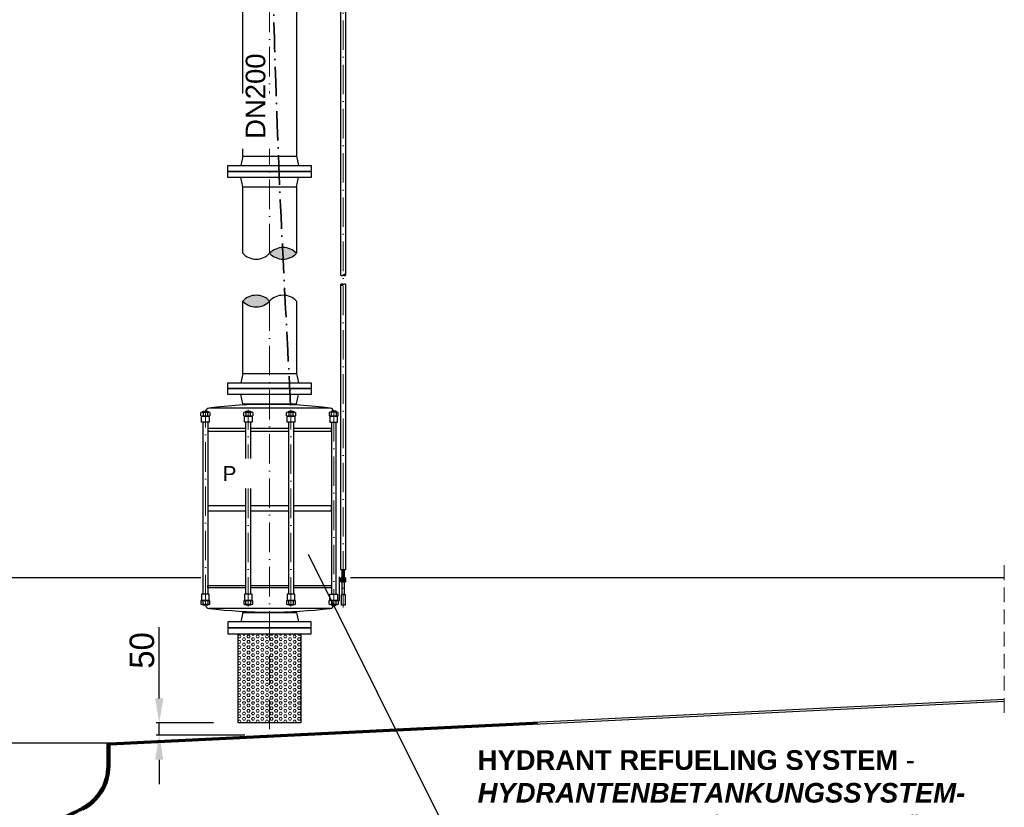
# Model space of a CAD drawing. Header units: millimetres. Extents: x -48448 to 452754, y -13941 to 17062.
# Tile 11 of 256: x -42963 to -38951, y -765 to 2442. Entities that reach past the tile are written whole.
import ezdxf

# ---------------------------------------------------------------- set-up
doc = ezdxf.new("R2010")
doc.units = ezdxf.units.MM
doc.linetypes.add('ACAD_ISO10W100', pattern=[18, 12, -3, 0, -3])
doc.layers.add('Bemaßung', color=7, linetype='Continuous', lineweight=13)
doc.layers.add('Beschriftung', color=7, linetype='Continuous')
doc.styles.add('LBB3.5M1000', font='isocp.shx', dxfattribs={"height": 3.5})
doc.dimstyles.new('DIN', dxfattribs={"dimtxt": 2.5, "dimasz": 2.5, "dimexe": 1.25, "dimexo": 0.625, "dimtad": 1, "dimtih": 1, "dimdec": 4, "dimdsep": 46, "dimlunit": 6, "dimtxsty": 'Standard', "dimcen": 2.5, "dimadec": 0, "dimazin": 0, "dimtfac": 1, "dimtdec": 4, "dimtmove": 0, "dimatfit": 3, "dimfxl": 0, "dimtvp": 1, "dimtolj": 1, "dimtzin": 0, "dimarcsym": 0})

# ---------------------------------------------------------------- blocks, each defined once
blk = doc.blocks.new('*D72')
at = {"layer": 'Bemaßung', "color": 0, "lineweight": -2, "transparency": 16777216}
for p, q in [((-42394.3, -320.9), (-42394.3, -30.9)), ((-42172.7, -420.9), (-42406.8, -420.9)), ((-42394.3, -470.9), (-42394.3, -420.9)), ((-42045.2, -470.9), (-42406.8, -470.9)), ((-42394.3, -570.9), (-42394.3, -670.9))]:
    blk.add_line(p, q, dxfattribs=at)
at = {"layer": 'Bemaßung', "color": 0, "transparency": 16777216}
for points in [[(-42411, -320.9), (-42377.7, -320.9), (-42394.3, -420.9)], [(-42411, -570.9), (-42377.7, -570.9), (-42394.3, -470.9)]]:
    blk.add_solid(points, dxfattribs=at)
at = {"layer": 'DEFPOINTS', "color": 0, "transparency": 16777216}
for p in [(-42072.7, -420.9), (-42394.3, -470.9), (-41945.2, -470.9)]:
    blk.add_point(p, dxfattribs=at)
at = {"layer": 'Bemaßung', "color": 0, "transparency": 16777216, "insert": (-42464.3, -125.9), "char_height": 100, "attachment_point": 5, "rotation": 90}
blk.add_mtext('\\A1;50', dxfattribs=at)

msp = doc.modelspace()

# ---------------------------------------------------------------- hatches: boundary and pattern name
h = msp.add_hatch(color=256)
h.dxf.hatch_style = 1
h.paths.add_polyline_path([(-41944.617, 1491.152, 0.43057008), (-41835.067, 1491.152, 0.43057008)])
h = msp.add_hatch(color=256)
h.dxf.hatch_style = 1
h.paths.add_polyline_path([(-41644.617, 1402.739, 0.43057008), (-41633.967, 1402.739, 0.43057008)])
h = msp.add_hatch(color=256)
h.dxf.hatch_style = 1
h.paths.add_polyline_path([(-41644.617, 1363.81, 0.43057008), (-41655.267, 1363.81, 0.43057008)])
h = msp.add_hatch(color=256)
h.dxf.hatch_style = 1
h.paths.add_polyline_path([(-41944.617, 1296.718, 0.43057008), (-42054.167, 1296.718, 0.43057008)])
at = {"lineweight": 5}
h = msp.add_hatch(dxfattribs=at)
h.set_pattern_fill('GENERAL_HEXAGON', color=256, scale=50, pattern_type=2)
h.set_pattern_definition([(0, (18416.354, 21099.692), (0, 10.8253175), [6.25, -12.5]), (120, (18416.354, 21099.692), (-9.375, -5.4126588), [6.25, -12.5]), (60, (18422.604, 21099.692), (-9.375, 5.4126588), [6.25, -12.5])])
h.paths.add_polyline_path([(-41817.117, -420.869), (-41817.117, -57.869), (-42072.117, -57.869), (-42072.117, -420.869)])
h = msp.add_hatch(dxfattribs=at)
h.set_pattern_fill('ANSI31', color=256)
h.set_pattern_definition([(45, (-29136.5045, 504.0797), (-2.245064, 2.245064), [])])
h.paths.add_polyline_path([(-42594.914, -502.605), (-42594.914, -510.601), (-40852.785, -425.584), (-40852.785, -417.586)])
h = msp.add_hatch(dxfattribs=at)
h.set_pattern_fill('ANSI31', color=256, angle=90)
h.set_pattern_definition([(135, (-29136.5045, 0), (-2.245064, -2.245064), [])])
h.paths.add_polyline_path([(-44782.914, -596.633), (-44782.914, -502.576), (-44794.914, -502.576), (-44794.914, -536.751), (-44794.914, -596.633, 0.27545632), (-44690.032, -772.566), (-44670.946, -768.816, -0.00109503), (-44679.514, -764.522, -0.2832369)])
h.paths.add_polyline_path([(-44670.946, -768.816), (-44690.032, -772.566, 0.00721748), (-44684.914, -775.239, 0.23771432), (-42704.914, -775.239, 0.2832369), (-42594.914, -596.633), (-42594.914, -502.576), (-42606.914, -502.576), (-42606.914, -596.633, -0.2832369), (-42710.314, -764.522, -0.23655772)])

# ---------------------------------------------------------------- linework, layer by layer
at = {"linetype": 'ACAD_ISO10W100', "lineweight": 18, "ltscale": 10}
for p, q in [((-41644.617, 3519.856), (-41644.617, 48.58)), ((-41944.617, 1491.152), (-41944.617, 3115.29)), ((-41944.617, -445.869), (-41944.617, 1296.718)), ((-42206.103, 61.73), (-42206.103, 844.532)), ((-42031.805, 53.074), (-42031.805, 853.187)), ((-41857.486, 53.074), (-41857.486, 853.187)), ((-41683.093, 844.532), (-41683.093, 61.73))]:
    msp.add_line(p, q, dxfattribs=at)
at = {"linetype": 'Continuous', "lineweight": -2, "ltscale": 10}
for p, q in [((-42054.167, 1886.093), (-42054.167, 2574.77)), ((-41835.067, 2574.77), (-41835.067, 1886.093)), ((-42054.167, 1886.093), (-42062.117, 1848.093)), ((-42054.167, 1886.093), (-41835.067, 1886.093)), ((-41835.067, 1886.093), (-41827.117, 1848.093)), ((-42054.167, 1762.093), (-42062.117, 1800.093)), ((-41835.067, 1762.093), (-41827.117, 1800.093)), ((-42054.167, 1491.152), (-42054.167, 1762.093)), ((-42054.167, 1762.093), (-41835.067, 1762.093)), ((-41835.067, 1762.093), (-41835.067, 1491.152)), ((-42054.167, 1002.131), (-42054.167, 1296.718)), ((-41835.067, 1296.718), (-41835.067, 1002.131)), ((-42054.167, 1002.131), (-42062.117, 964.131)), ((-42054.167, 1002.131), (-41835.067, 1002.131)), ((-41835.067, 1002.131), (-41827.117, 964.131)), ((-42054.167, 878.131), (-42062.117, 916.131)), ((-41835.067, 878.131), (-41827.117, 916.131)), ((-42215.34, 843.562), (-42215.34, 829.535)), ((-42196.865, 829.535), (-42196.865, 843.562)), ((-41697.753, 861.068), (-42191.442, 861.068)), ((-42054.167, 878.157), (-42054.167, 872.995)), ((-42054.167, 878.131), (-41835.067, 878.131)), ((-42054.167, 878.131), (-41835.067, 878.131)), ((-42041.043, 843.562), (-42041.043, 829.535)), ((-42023.891, 878.157), (-41865.343, 878.157)), ((-42022.568, 829.535), (-42022.568, 843.562)), ((-41866.667, 843.562), (-41866.667, 829.535)), ((-41848.191, 829.535), (-41848.191, 843.562)), ((-41835.04, 878.235), (-41835.037, 873.073)), ((-41692.33, 829.535), (-41692.33, 843.562)), ((-41673.855, 843.562), (-41673.855, 829.535)), ((-41649.219, 169.646), (-41649.219, 162.66)), ((-41640.016, 162.66), (-41640.016, 169.646)), ((-41649.219, 160.379), (-41649.219, 153.393)), ((-41640.016, 153.393), (-41640.016, 160.379)), ((-41697.753, 45.194), (-42191.442, 45.194)), ((-42054.185, 28.131), (-42062.117, -9.869)), ((-42054.185, 28.131), (-42054.185, 33.267)), ((-42054.185, 28.131), (-41835.085, 28.131)), ((-41835.085, 28.131), (-41835.085, 33.263)), ((-41835.085, 28.131), (-41827.117, -9.869))]:
    msp.add_line(p, q, dxfattribs=at)
at = {"linetype": 'ACAD_ISO10W100', "lineweight": 13, "ltscale": 5}
msp.add_line((-38951.108, 220.873), (-38951.108, -382.781), dxfattribs=at)
for p, q in [((-43308.117, 170.873), (-42224.617, 170.873)), ((-41615.464, 170.873), (-38951.108, 170.873)), ((-42215.34, 62.7), (-42215.34, 76.726)), ((-42196.865, 76.726), (-42196.865, 62.7)), ((-42041.043, 62.7), (-42041.043, 76.726)), ((-42022.568, 76.726), (-42022.568, 62.7)), ((-41866.667, 62.7), (-41866.667, 76.726)), ((-41848.191, 76.726), (-41848.191, 62.7)), ((-41692.33, 76.726), (-41692.33, 62.7)), ((-41673.855, 62.7), (-41673.855, 76.726)), ((-42594.914, -502.605), (-38951.108, -324.781)), ((-42594.914, -510.601), (-38951.108, -332.781)), ((-43335.067, -502.576), (-42594.914, -502.576)), ((-42606.914, -596.633), (-42606.914, -502.576)), ((-42594.914, -596.633), (-42594.914, -502.576))]:
    msp.add_line(p, q)
at = {"linetype": 'Continuous', "lineweight": 30, "ltscale": 10}
for p, q in [((-41659.288, 77.696), (-41659.288, 174.215)), ((-41652.361, 161.52), (-41659.288, 161.52)), ((-41703.183, 77.696), (-41659.288, 77.696))]:
    msp.add_line(p, q, dxfattribs=at)
at = {"linetype": 'Continuous', "lineweight": -2, "ltscale": 10}
for points in [[(-41633.967, 1402.739), (-41633.967, 2574.77), (-41655.267, 2574.77), (-41655.267, 1402.739)], [(-41655.267, 1363.81), (-41655.267, 203.054), (-41633.967, 203.054), (-41633.967, 1363.81)], [(-42224.578, 829.535), (-42224.578, 843.562)], [(-42219.959, 844.532), (-42192.246, 844.532)], [(-42215.603, 844.532), (-42215.603, 848.187), (-42196.603, 848.187), (-42196.603, 844.532)], [(-42187.628, 843.562), (-42187.628, 829.535)], [(-42050.281, 829.535), (-42050.281, 843.562)], [(-42045.662, 844.532), (-42017.949, 844.532)], [(-42041.305, 844.532), (-42041.305, 848.187), (-42022.305, 848.187), (-42022.305, 844.532)], [(-42013.33, 843.562), (-42013.33, 829.535)], [(-41875.904, 829.535), (-41875.904, 843.562)], [(-41871.286, 844.532), (-41843.573, 844.532)], [(-41866.929, 844.532), (-41866.929, 848.187), (-41847.929, 848.187), (-41847.929, 844.532)], [(-41838.954, 843.562), (-41838.954, 829.535)], [(-41701.568, 843.562), (-41701.568, 829.535)], [(-41669.236, 844.532), (-41696.949, 844.532)], [(-41673.593, 844.532), (-41673.593, 848.187), (-41692.593, 848.187), (-41692.593, 844.532)], [(-41664.617, 829.535), (-41664.617, 843.562)], [(-42192.246, 828.566), (-42219.959, 828.566)], [(-42215.603, 102.863), (-42215.603, 803.399)], [(-42196.603, 803.399), (-42196.603, 102.863)], [(-42017.949, 828.566), (-42045.662, 828.566)], [(-42041.305, 102.863), (-42041.305, 803.399)], [(-42022.305, 803.399), (-42022.305, 102.863)], [(-41843.573, 828.566), (-41871.286, 828.566)], [(-41866.929, 102.863), (-41866.929, 803.399)], [(-41847.929, 803.399), (-41847.929, 102.863)], [(-41696.949, 828.566), (-41669.236, 828.566)], [(-41692.593, 803.399), (-41692.593, 102.863)], [(-41673.593, 102.863), (-41673.593, 803.399)], [(-42041.305, 777.346), (-42196.603, 777.346), (-42196.603, 767.09), (-42041.305, 767.09)], [(-41866.929, 777.346), (-42022.305, 777.346)], [(-42022.305, 767.09), (-41866.929, 767.09)], [(-41847.929, 767.09), (-41692.593, 767.09), (-41692.593, 777.346), (-41847.929, 777.346)], [(-42041.305, 463.483), (-42196.603, 463.483), (-42196.603, 442.779), (-42041.305, 442.779)], [(-41866.929, 463.483), (-42022.305, 463.483)], [(-42022.305, 442.779), (-41866.929, 442.779)], [(-41847.929, 442.779), (-41692.593, 442.779), (-41692.593, 463.483), (-41847.929, 463.483)], [(-41653.82, 162.66), (-41653.82, 169.646)], [(-41651.519, 170.129), (-41637.715, 170.129)], [(-41637.715, 162.177), (-41651.519, 162.177)], [(-41651.519, 160.862), (-41637.715, 160.862)], [(-41635.415, 169.646), (-41635.415, 162.66)], [(-42041.305, 128.916), (-42196.603, 128.916), (-42196.603, 139.172), (-42041.305, 139.172)], [(-42022.305, 139.172), (-41866.929, 139.172)], [(-41866.929, 128.916), (-42022.305, 128.916)], [(-41847.929, 139.172), (-41692.593, 139.172), (-41692.593, 128.916), (-41847.929, 128.916)], [(-41653.82, 153.393), (-41653.82, 160.379)], [(-41637.715, 152.91), (-41651.519, 152.91)], [(-41635.415, 160.379), (-41635.415, 153.393)], [(-42196.603, 61.73), (-42196.603, 58.074), (-42215.603, 58.074), (-42215.603, 61.73)], [(-42022.305, 61.73), (-42022.305, 58.074), (-42041.305, 58.074), (-42041.305, 61.73)], [(-41847.929, 61.73), (-41847.929, 58.074), (-41866.929, 58.074), (-41866.929, 61.73)], [(-41692.593, 61.73), (-41692.593, 58.074), (-41673.593, 58.074), (-41673.593, 61.73)]]:
    msp.add_lwpolyline(points, dxfattribs=at)
for points in [[(-42114.617, 1848.093), (-41774.617, 1848.093), (-41774.617, 1824.093), (-42114.617, 1824.093)], [(-42114.617, 1824.093), (-41774.617, 1824.093), (-41774.617, 1800.093), (-42114.617, 1800.093)], [(-42114.617, 964.131), (-41774.617, 964.131), (-41774.617, 940.131), (-42114.617, 940.131)], [(-42114.617, 940.131), (-41774.617, 940.131), (-41774.617, 916.131), (-42114.617, 916.131)], [(-42190.557, 803.399), (-42221.649, 803.399), (-42221.649, 828.566), (-42190.557, 828.566)], [(-42016.26, 803.399), (-42047.351, 803.399), (-42047.351, 828.566), (-42016.26, 828.566)], [(-41841.883, 803.399), (-41872.975, 803.399), (-41872.975, 828.566), (-41841.883, 828.566)], [(-41698.638, 803.399), (-41667.547, 803.399), (-41667.547, 828.566), (-41698.638, 828.566)], [(-41648.296, 203.054), (-41640.938, 203.054), (-41640.938, 170.129), (-41648.296, 170.129)], [(-41636.874, 160.862), (-41652.361, 160.862), (-41652.361, 162.177), (-41636.874, 162.177)], [(-41648.296, 152.91), (-41640.938, 152.91), (-41640.938, 101.393), (-41648.296, 101.393)], [(-41652.243, 101.393), (-41636.991, 101.393), (-41636.991, 58.074), (-41652.243, 58.074)], [(-42114.617, -33.869), (-41774.617, -33.869), (-41774.617, -9.869), (-42114.617, -9.869)], [(-42114.617, -57.869), (-41774.617, -57.869), (-41774.617, -33.869), (-42114.617, -33.869)], [(-41817.117, -420.869), (-42072.117, -420.869), (-42072.117, -57.869), (-41817.117, -57.869)]]:
    msp.add_lwpolyline(points, close=True, dxfattribs=at)
for points in [[(-42190.557, 102.863), (-42221.649, 102.863), (-42221.649, 77.696), (-42190.557, 77.696)], [(-42016.26, 102.863), (-42047.351, 102.863), (-42047.351, 77.696), (-42016.26, 77.696)], [(-41841.883, 102.863), (-41872.975, 102.863), (-41872.975, 77.696), (-41841.883, 77.696)], [(-41698.638, 102.863), (-41667.547, 102.863), (-41667.547, 77.696), (-41698.638, 77.696)]]:
    msp.add_lwpolyline(points, close=True)
for points in [[(-42224.578, 76.726), (-42224.578, 62.7)], [(-42192.246, 77.696), (-42219.959, 77.696)], [(-42219.959, 61.73), (-42192.246, 61.73)], [(-42187.628, 62.7), (-42187.628, 76.726)], [(-42050.281, 76.726), (-42050.281, 62.7)], [(-42017.949, 77.696), (-42045.662, 77.696)], [(-42045.662, 61.73), (-42017.949, 61.73)], [(-42013.33, 62.7), (-42013.33, 76.726)], [(-41875.904, 76.726), (-41875.904, 62.7)], [(-41843.573, 77.696), (-41871.286, 77.696)], [(-41871.286, 61.73), (-41843.573, 61.73)], [(-41838.954, 62.7), (-41838.954, 76.726)], [(-41701.568, 62.7), (-41701.568, 76.726)], [(-41696.949, 77.696), (-41669.236, 77.696)], [(-41669.236, 61.73), (-41696.949, 61.73)], [(-41664.617, 76.726), (-41664.617, 62.7)]]:
    msp.add_lwpolyline(points)
at = {"linetype": 'Continuous', "ltscale": 10}
for centre, radius, start, end in [((-41999.392, 1542.967), 75.4, 223.40947, 316.59053), ((-41889.842, 1439.337), 75.4, 43.40947, 136.59053), ((-41889.842, 1542.967), 75.4, 223.40947, 316.59053), ((-41639.292, 1397.702), 7.33, 43.40947, 136.59053), ((-41649.942, 1407.776), 7.33, 223.40947, 316.59053), ((-41649.942, 1358.773), 7.33, 43.40947, 136.59053), ((-41639.292, 1407.776), 7.33, 223.40947, 316.59053), ((-41639.292, 1358.773), 7.33, 43.40947, 136.59053), ((-41649.942, 1368.847), 7.33, 223.40947, 316.59053), ((-41999.392, 1244.903), 75.4, 43.40947, 136.59053), ((-41999.392, 1348.533), 75.4, 223.40947, 316.59053), ((-41889.842, 1244.903), 75.4, 43.40947, 136.59053)]:
    msp.add_arc(centre, radius, start, end, dxfattribs=at)
at = {"linetype": 'Continuous', "lineweight": -2, "ltscale": 10}
for centre, radius, start, end in [((-42219.959, 833.048), 11.484, 66.284373, 113.715627), ((-42206.103, 800.051), 44.481, 78.013844, 101.986156), ((-42189.446, 844.532), 16.656, 96.882385, 167.322251), ((-42192.246, 833.048), 11.484, 66.284373, 113.715627), ((-41944.598, -1184.018), 2059.93, 83.117615, 96.882385), ((-42045.662, 833.048), 11.484, 66.284373, 113.715627), ((-42031.805, 800.051), 44.481, 78.013844, 101.986156), ((-42017.949, 833.048), 11.484, 66.284373, 113.715627), ((-41871.286, 833.048), 11.484, 66.284373, 113.715627), ((-41857.429, 800.051), 44.481, 78.013844, 101.986156), ((-41843.573, 833.048), 11.484, 66.284373, 113.715627), ((-41696.949, 833.048), 11.484, 66.284373, 113.715627), ((-41699.749, 844.532), 16.656, 12.677749, 83.117615), ((-41683.093, 800.051), 44.481, 78.013844, 101.986156), ((-41669.236, 833.048), 11.484, 66.284373, 113.715627), ((-42219.959, 840.05), 11.484, 246.284373, 293.715627), ((-42206.103, 873.047), 44.481, 258.013844, 281.986156), ((-42192.246, 840.05), 11.484, 246.284373, 293.715627), ((-42045.662, 840.05), 11.484, 246.284373, 293.715627), ((-42031.805, 873.047), 44.481, 258.013844, 281.986156), ((-42017.949, 840.05), 11.484, 246.284373, 293.715627), ((-41871.286, 840.05), 11.484, 246.284373, 293.715627), ((-41857.429, 873.047), 44.481, 258.013844, 281.986156), ((-41843.573, 840.05), 11.484, 246.284373, 293.715627), ((-41696.949, 840.05), 11.484, 246.284373, 293.715627), ((-41683.093, 873.047), 44.481, 258.013844, 281.986156), ((-41669.236, 840.05), 11.484, 246.284373, 293.715627), ((-41651.519, 164.409), 5.72, 66.284373, 113.715627), ((-41651.519, 167.897), 5.72, 246.284373, 293.715627), ((-41651.519, 155.142), 5.72, 66.284373, 113.715627), ((-41644.617, 147.973), 22.156, 78.013844, 101.986156), ((-41644.617, 184.333), 22.156, 258.013844, 281.986156), ((-41644.617, 138.706), 22.156, 78.013844, 101.986156), ((-41637.715, 164.409), 5.72, 66.284373, 113.715627), ((-41637.715, 167.897), 5.72, 246.284373, 293.715627), ((-41637.715, 155.142), 5.72, 66.284373, 113.715627), ((-41651.519, 158.63), 5.72, 246.284373, 293.715627), ((-41644.617, 175.066), 22.156, 258.013844, 281.986156), ((-41637.715, 158.63), 5.72, 246.284373, 293.715627), ((-42189.446, 61.73), 16.656, 192.677749, 263.117615), ((-41944.598, 2090.28), 2059.93, 263.117615, 276.882385), ((-41699.749, 61.73), 16.656, 276.882385, 347.322251)]:
    msp.add_arc(centre, radius, start, end, dxfattribs=at)
for centre, radius, start, end in [((-42219.959, 66.212), 11.484, 66.284373, 113.715627), ((-42219.959, 73.214), 11.484, 246.284373, 293.715627), ((-42206.103, 33.215), 44.481, 78.013844, 101.986156), ((-42206.103, 106.211), 44.481, 258.013844, 281.986156), ((-42192.246, 66.212), 11.484, 66.284373, 113.715627), ((-42192.246, 73.214), 11.484, 246.284373, 293.715627), ((-42045.662, 66.212), 11.484, 66.284373, 113.715627), ((-42045.662, 73.214), 11.484, 246.284373, 293.715627), ((-42031.805, 33.215), 44.481, 78.013844, 101.986156), ((-42031.805, 106.211), 44.481, 258.013844, 281.986156), ((-42017.949, 66.212), 11.484, 66.284373, 113.715627), ((-42017.949, 73.214), 11.484, 246.284373, 293.715627), ((-41871.286, 66.212), 11.484, 66.284373, 113.715627), ((-41871.286, 73.214), 11.484, 246.284373, 293.715627), ((-41857.429, 33.215), 44.481, 78.013844, 101.986156), ((-41857.429, 106.211), 44.481, 258.013844, 281.986156), ((-41843.573, 66.212), 11.484, 66.284373, 113.715627), ((-41843.573, 73.214), 11.484, 246.284373, 293.715627), ((-41696.949, 66.212), 11.484, 66.284373, 113.715627), ((-41696.949, 73.214), 11.484, 246.284373, 293.715627), ((-41683.093, 33.215), 44.481, 78.013844, 101.986156), ((-41683.093, 106.211), 44.481, 258.013844, 281.986156), ((-41669.236, 66.212), 11.484, 66.284373, 113.715627), ((-41669.236, 73.214), 11.484, 246.284373, 293.715627), ((-42794.914, -596.633), 188, 296.743684, 0), ((-42794.914, -596.633), 200, 296.743684, 0)]:
    msp.add_arc(centre, radius, start, end)
at = {"linetype": 'ACAD_ISO10W100', "lineweight": 35, "ltscale": 10}
msp.add_spline([(-41944.617, 3330.77), (-41919.76, 2186.282), (-41857.429, 844.532)], degree=3, dxfattribs=at)
at = {"layer": 'Beschriftung'}
msp.add_line((-41133.009, -1042.962), (-41786.766, 265.467), dxfattribs=at)

# ---------------------------------------------------------------- dimensions: what is measured, and where the dimension line sits
at = {"layer": 'Bemaßung'}
dim = msp.add_linear_dim(base=(-42394.327, -470.869), p1=(-42072.711, -420.869), p2=(-41945.211, -470.869), angle=90, dimstyle='DIN', override={"dimscale": 10, "dimtxt": 10, "dimasz": 10, "dimexo": 10, "dimgap": 2, "dimdec": 2, "dimsah": 1, "dimtdec": 2}, dxfattribs=at)
dim.commit()
dim.dimension.update_dxf_attribs({"geometry": '*D72', "text_midpoint": (-42394.327, -125.869), "dimtype": 160})

# ---------------------------------------------------------------- next in the draw order: texts
at = {"layer": 'Beschriftung', "insert": (-42042.091, 1957.132), "char_height": 80, "width": 144.48459, "attachment_point": 1, "rotation": 90, "style": 'LBB3.5M1000', "bg_fill": 2}
msp.add_mtext('{\\fArial|b0|i0|c0|p34;DN200}', dxfattribs=at)
at = {"layer": 'Beschriftung', "attachment_point": 1, "style": 'LBB3.5M1000', "bg_fill": 2}
for s, insert, char_height, width in [('{\\fArial|b0|i0|c0|p34;\\C256;P}', (-42136.024, 624.753), 60, 111.95845), ('{\\fArial|b1|i0|c0|p34;HYDRANT REFUELING SYSTEM\\fArial|b0|i0|c0|p34; -\\P\\fArial|b1|i1|c0|p34;HYDRANTENBETANKUNGSSYSTEM-\\fArial|b0|i0|c0|p34;\\PPUMP TYPE: HZV hu 1275, 120m³/h\\P125m FS, MOTOR: 55Kw, STS-M105\\P\\fArial|b1|i0|c0|p34;TANK TRUCK REFUELING SYSTEM\\P\\fArial|b1|i1|c0|p34;TANKWAGENBETANKUNGSSYSTEM-\\fArial|b0|i0|c0|p34;\\PPUMP TYPE: HZV hu 1273, 120m³/h,\\P70m FS, MOTOR: 30Kw, STS-M105}', (-41096.995, -532.049), 80, 2022.97462)]:
    msp.add_mtext(s, dxfattribs=dict(at, insert=insert, char_height=char_height, width=width))

doc.saveas('drawing.dxf')
